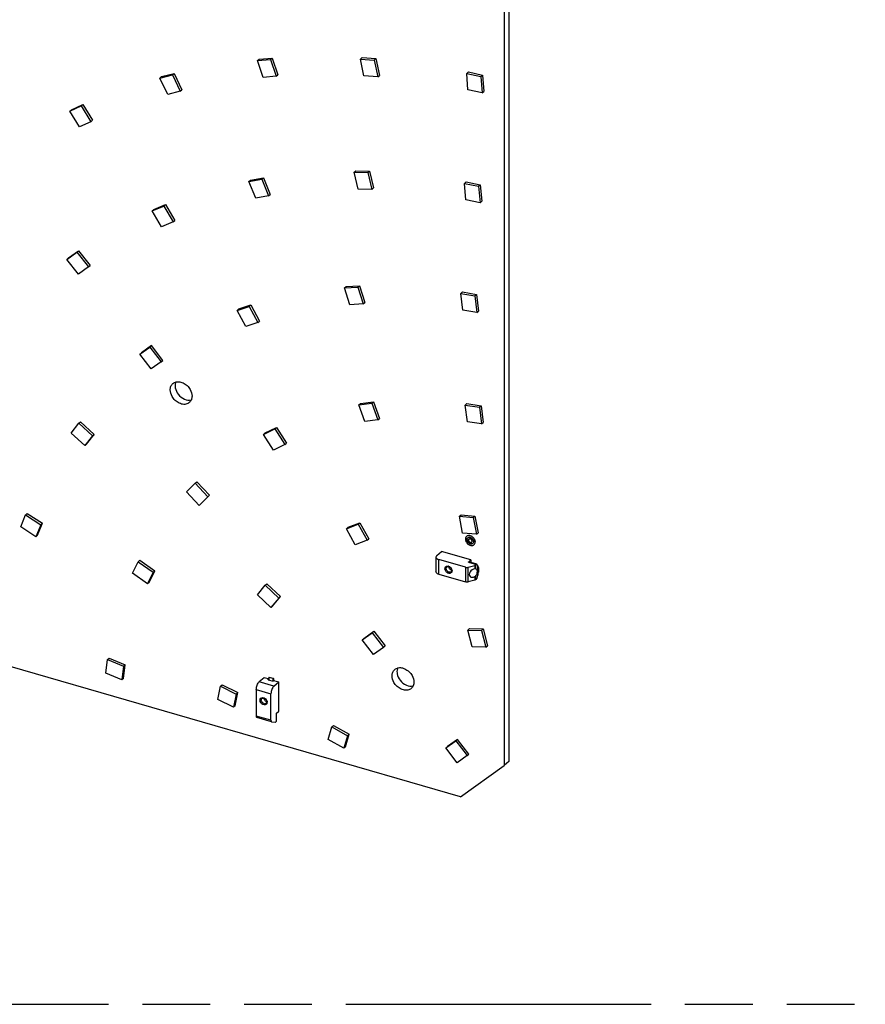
# Model space of a CAD drawing. Header units: millimetres. Extents: x 0 to 210, y 0 to 297.
# Tile 10 of 13: x 103 to 127, y 208 to 236. Entities that reach past the tile are written whole.
import ezdxf

# ---------------------------------------------------------------- set-up
doc = ezdxf.new("R2010")
doc.units = ezdxf.units.MM
doc.header["$LTSCALE"] = 19.36
doc.linetypes.add('PHANTOM', pattern=[0.8, 0.45, -0.05, 0.1, -0.05, 0.1, -0.05])
doc.layers.get('0').update_dxf_attribs({"linetype": 'CONTINUOUS'})
doc.layers.add('DEFAULT_3', color=7, linetype='PHANTOM')

msp = doc.modelspace()

# ---------------------------------------------------------------- linework, layer by layer
at = {"color": 7, "linetype": 'Continuous'}
for p, q in [((116.59976, 250.1891), (116.59976, 214.49413)), ((116.73726, 250.30818), (116.73726, 214.61321)), ((109.55609, 234.61514), (109.60359, 234.65628)), ((109.60359, 234.65628), (109.98225, 234.68821)), ((109.93475, 234.64708), (109.98225, 234.68821)), ((109.98225, 234.68821), (110.14367, 234.20886)), ((112.49882, 234.65971), (112.54632, 234.70085)), ((112.49882, 234.65971), (112.89374, 234.63159)), ((112.59697, 234.18005), (112.49882, 234.65971)), ((112.54632, 234.70085), (112.94124, 234.67273)), ((112.89374, 234.63159), (112.94124, 234.67273)), ((112.94124, 234.67273), (113.03939, 234.19306)), ((109.55609, 234.61514), (109.93475, 234.64708)), ((109.71751, 234.13579), (109.55609, 234.61514)), ((109.93475, 234.64708), (110.09617, 234.16772)), ((112.89374, 234.63159), (112.99189, 234.15193)), ((106.77404, 234.11614), (107.12876, 234.2074)), ((106.77404, 234.11614), (106.82154, 234.15727)), ((106.99537, 233.64685), (106.77404, 234.11614)), ((106.82154, 234.15727), (107.17626, 234.24854)), ((107.12876, 234.2074), (107.17626, 234.24854)), ((107.12876, 234.2074), (107.35009, 233.73811)), ((107.17626, 234.24854), (107.39759, 233.77925)), ((110.09617, 234.16772), (109.71751, 234.13579)), ((110.09617, 234.16772), (110.14367, 234.20886)), ((112.99189, 234.15193), (112.59697, 234.18005)), ((112.99189, 234.15193), (113.03939, 234.19306)), ((115.53313, 234.24922), (115.58063, 234.29036)), ((115.53313, 234.24922), (115.93624, 234.16173)), ((115.56613, 233.779), (115.53313, 234.24922)), ((115.58063, 234.29036), (115.98374, 234.20287)), ((115.93624, 234.16173), (115.98374, 234.20287)), ((115.93624, 234.16173), (115.96924, 233.69151)), ((115.98374, 234.20287), (116.01674, 233.73264)), ((107.35009, 233.73811), (106.99537, 233.64685)), ((107.35009, 233.73811), (107.39759, 233.77925)), ((115.96924, 233.69151), (115.56613, 233.779)), ((115.96924, 233.69151), (116.01674, 233.73264)), ((104.20338, 233.17208), (104.52693, 233.32087)), ((104.25088, 233.21322), (104.57443, 233.362)), ((104.52693, 233.32087), (104.57443, 233.362)), ((104.52693, 233.32087), (104.80371, 232.8712)), ((104.57443, 233.362), (104.85121, 232.91234)), ((104.20338, 233.17208), (104.25088, 233.21322)), ((104.48016, 232.72242), (104.20338, 233.17208)), ((104.80371, 232.8712), (104.48016, 232.72242)), ((104.80371, 232.8712), (104.85121, 232.91234)), ((112.3172, 231.42877), (112.3647, 231.46991)), ((112.3172, 231.42877), (112.70759, 231.42065)), ((112.43671, 230.94812), (112.3172, 231.42877)), ((112.3647, 231.46991), (112.75509, 231.46178)), ((112.70759, 231.42065), (112.75509, 231.46178)), ((112.70759, 231.42065), (112.8271, 230.94)), ((112.75509, 231.46178), (112.8746, 230.98113)), ((109.31355, 231.16523), (109.67983, 231.2303)), ((109.31355, 231.16523), (109.36105, 231.20637)), ((109.50875, 230.69028), (109.31355, 231.16523)), ((109.36105, 231.20637), (109.72733, 231.27143)), ((109.67983, 231.2303), (109.72733, 231.27143)), ((109.67983, 231.2303), (109.87503, 230.75534)), ((109.72733, 231.27143), (109.92253, 230.79648)), ((115.46841, 231.1104), (115.51591, 231.15153)), ((115.46841, 231.1104), (115.87101, 231.0294)), ((115.50867, 230.63865), (115.46841, 231.1104)), ((115.51591, 231.15153), (115.91851, 231.07054)), ((115.87101, 231.0294), (115.91851, 231.07054)), ((115.87101, 231.0294), (115.91128, 230.55766)), ((115.91851, 231.07054), (115.95878, 230.5988)), ((109.87503, 230.75534), (109.50875, 230.69028)), ((109.87503, 230.75534), (109.92253, 230.79648)), ((112.8271, 230.94), (112.43671, 230.94812)), ((112.8271, 230.94), (112.8746, 230.98113)), ((106.55268, 230.32748), (106.88373, 230.46374)), ((106.60018, 230.36862), (106.93123, 230.50487)), ((106.88373, 230.46374), (106.93123, 230.50487)), ((106.88373, 230.46374), (107.14867, 230.00891)), ((106.93123, 230.50487), (107.19617, 230.05005)), ((115.91128, 230.55766), (115.50867, 230.63865)), ((115.91128, 230.55766), (115.95878, 230.5988)), ((106.55268, 230.32748), (106.60018, 230.36862)), ((106.81762, 229.87266), (106.55268, 230.32748)), ((107.14867, 230.00891), (106.81762, 229.87266)), ((107.14867, 230.00891), (107.19617, 230.05005)), ((104.11908, 228.94201), (104.40486, 229.14527)), ((104.16658, 228.98314), (104.45236, 229.18641)), ((104.40486, 229.14527), (104.45236, 229.18641)), ((104.40486, 229.14527), (104.73145, 228.72438)), ((104.45236, 229.18641), (104.77895, 228.76552)), ((104.11908, 228.94201), (104.16658, 228.98314)), ((104.44566, 228.52112), (104.11908, 228.94201)), ((104.73145, 228.72438), (104.77895, 228.76552)), ((104.73145, 228.72438), (104.44566, 228.52112)), ((112.04172, 228.12452), (112.08922, 228.16566)), ((112.04172, 228.12452), (112.42318, 228.14789)), ((112.19428, 227.64452), (112.04172, 228.12452)), ((112.08922, 228.16566), (112.47068, 228.18903)), ((112.42318, 228.14789), (112.47068, 228.18903)), ((112.42318, 228.14789), (112.57575, 227.66789)), ((112.47068, 228.18903), (112.62325, 227.70903)), ((115.36578, 227.96995), (115.41328, 228.01109)), ((115.36578, 227.96995), (115.76738, 227.89923)), ((115.41744, 227.49606), (115.36578, 227.96995)), ((115.41328, 228.01109), (115.81488, 227.94036)), ((115.76738, 227.89923), (115.81488, 227.94036)), ((115.81488, 227.94036), (115.86655, 227.46647)), ((109.03119, 227.5257), (109.37341, 227.64189)), ((109.32591, 227.60076), (109.37341, 227.64189)), ((109.37341, 227.64189), (109.61911, 227.17986)), ((112.57575, 227.66789), (112.19428, 227.64452)), ((112.57575, 227.66789), (112.62325, 227.70903)), ((115.76738, 227.89923), (115.81905, 227.42533)), ((108.98369, 227.48457), (109.32591, 227.60076)), ((108.98369, 227.48457), (109.03119, 227.5257)), ((109.22938, 227.02253), (108.98369, 227.48457)), ((109.32591, 227.60076), (109.57161, 227.13872)), ((115.81905, 227.42533), (115.41744, 227.49606)), ((115.81905, 227.42533), (115.86655, 227.46647)), ((109.57161, 227.13872), (109.22938, 227.02253)), ((109.57161, 227.13872), (109.61911, 227.17986)), ((106.19657, 226.23498), (106.48238, 226.43822)), ((106.19657, 226.23498), (106.24407, 226.27611)), ((106.52314, 225.81407), (106.19657, 226.23498)), ((106.52988, 226.47935), (106.24407, 226.27611)), ((106.52988, 226.47935), (106.48238, 226.43822)), ((106.48238, 226.43822), (106.80894, 226.01731)), ((106.85644, 226.05845), (106.52988, 226.47935)), ((106.80894, 226.01731), (106.52314, 225.81407)), ((106.80894, 226.01731), (106.85644, 226.05845)), ((112.44826, 224.79125), (112.82165, 224.8381)), ((112.44826, 224.79125), (112.49576, 224.83238)), ((112.49576, 224.83238), (112.86915, 224.87923)), ((112.82165, 224.8381), (112.86915, 224.87923)), ((112.82165, 224.8381), (112.99838, 224.36035)), ((112.86915, 224.87923), (113.04588, 224.40149)), ((115.49184, 224.7826), (115.53934, 224.82374)), ((115.53934, 224.82374), (115.94003, 224.7608)), ((112.62499, 224.3135), (112.44826, 224.79125)), ((115.49184, 224.7826), (115.89253, 224.71966)), ((115.5521, 224.30728), (115.49184, 224.7826)), ((115.89253, 224.71966), (115.94003, 224.7608)), ((115.89253, 224.71966), (115.95279, 224.24433)), ((115.94003, 224.7608), (116.00029, 224.28547)), ((104.24204, 223.98447), (104.45702, 224.26464)), ((104.45702, 224.26464), (104.50452, 224.30577)), ((104.45702, 224.26464), (104.84813, 223.90604)), ((104.50452, 224.30577), (104.89563, 223.94717)), ((112.99838, 224.36035), (112.62499, 224.3135)), ((112.99838, 224.36035), (113.04588, 224.40149)), ((115.95279, 224.24433), (115.5521, 224.30728)), ((115.95279, 224.24433), (116.00029, 224.28547)), ((104.63315, 223.62588), (104.24204, 223.98447)), ((109.73439, 223.94724), (110.05505, 224.10066)), ((109.73439, 223.94724), (109.78189, 223.98838)), ((109.78189, 223.98838), (110.10255, 224.1418)), ((110.05505, 224.10066), (110.10255, 224.1418)), ((110.05505, 224.10066), (110.33618, 223.65304)), ((110.10255, 224.1418), (110.38368, 223.69417)), ((115.35124, 213.60602), (79.65627, 223.91027)), ((104.84813, 223.90604), (104.63315, 223.62588)), ((104.68065, 223.66701), (104.89563, 223.94717)), ((104.84813, 223.90604), (104.89563, 223.94717)), ((110.01551, 223.49962), (109.73439, 223.94724)), ((104.68065, 223.66701), (104.63315, 223.62588)), ((110.33618, 223.65304), (110.01551, 223.49962)), ((110.33618, 223.65304), (110.38368, 223.69417)), ((107.77764, 222.55536), (107.82514, 222.5965)), ((107.82514, 222.5965), (108.19161, 222.20958)), ((107.53165, 222.30571), (107.77764, 222.55536)), ((107.89812, 221.91879), (107.53165, 222.30571)), ((107.77764, 222.55536), (108.14411, 222.16844)), ((108.14411, 222.16844), (107.89812, 221.91879)), ((107.94562, 221.95993), (108.19161, 222.20958)), ((108.14411, 222.16844), (108.19161, 222.20958)), ((107.94562, 221.95993), (107.89812, 221.91879)), ((102.8008, 221.30325), (102.93429, 221.64618)), ((102.93429, 221.64618), (102.98179, 221.68731)), ((102.93429, 221.64618), (103.37025, 221.36776)), ((102.98179, 221.68731), (103.41775, 221.4089)), ((115.32393, 221.60995), (115.37143, 221.65109)), ((115.32393, 221.60995), (115.72032, 221.57433)), ((115.41399, 221.13094), (115.32393, 221.60995)), ((115.37143, 221.65109), (115.76782, 221.61547)), ((115.72032, 221.57433), (115.76782, 221.61547)), ((115.72032, 221.57433), (115.81038, 221.09532)), ((115.76782, 221.61547), (115.85788, 221.13645)), ((103.23676, 221.02484), (102.8008, 221.30325)), ((103.37025, 221.36776), (103.23676, 221.02484)), ((103.28426, 221.06597), (103.41775, 221.4089)), ((103.37025, 221.36776), (103.41775, 221.4089)), ((112.09541, 221.25363), (112.43144, 221.38116)), ((112.09541, 221.25363), (112.14291, 221.29477)), ((112.35202, 220.79552), (112.09541, 221.25363)), ((112.14291, 221.29477), (112.47894, 221.4223)), ((112.43144, 221.38116), (112.47894, 221.4223)), ((112.43144, 221.38116), (112.68805, 220.92305)), ((112.47894, 221.4223), (112.73555, 220.96418)), ((103.28426, 221.06597), (103.23676, 221.02484)), ((112.68805, 220.92305), (112.35202, 220.79552)), ((112.68805, 220.92305), (112.73555, 220.96418)), ((115.81038, 221.09532), (115.41399, 221.13094)), ((115.52967, 221.03604), (115.53134, 221.03749)), ((115.59514, 220.96045), (115.5968, 220.96189)), ((115.81038, 221.09532), (115.85788, 221.13645)), ((114.67552, 220.48632), (114.81302, 220.6054)), ((115.65018, 220.36373), (114.81302, 220.6054)), ((115.67151, 220.87226), (115.67318, 220.8737)), ((115.73698, 220.79667), (115.73865, 220.79811)), ((106.15004, 220.31094), (106.19754, 220.35208)), ((106.19754, 220.35208), (106.62427, 220.05217)), ((114.65319, 220.44465), (114.65319, 220.02607)), ((115.4943, 220.15373), (114.73653, 220.37248)), ((115.57827, 220.30145), (115.65018, 220.36373)), ((115.65018, 220.36373), (115.65018, 220.28798)), ((105.99541, 219.98219), (106.15004, 220.31094)), ((106.15004, 220.31094), (106.57677, 220.01104)), ((106.46965, 219.72342), (106.62427, 220.05217)), ((106.57677, 220.01104), (106.62427, 220.05217)), ((115.57763, 220.15373), (115.76527, 220.2079)), ((115.82076, 220.23873), (115.58982, 220.3054)), ((115.80921, 220.23479), (115.79577, 220.22315)), ((115.79577, 220.11162), (115.79726, 220.11122)), ((115.84809, 220.17888), (115.84809, 219.94839)), ((115.84809, 220.15986), (115.87085, 220.15329)), ((115.84809, 220.1358), (115.86445, 220.13108)), ((115.86445, 220.13108), (115.87695, 220.1419)), ((115.86445, 220.01561), (115.86445, 220.13108)), ((115.87695, 220.1419), (115.87085, 220.15329)), ((115.87695, 220.02643), (115.87695, 220.1419)), ((106.42215, 219.68228), (105.99541, 219.98219)), ((106.57677, 220.01104), (106.42215, 219.68228)), ((114.73653, 219.95391), (115.4943, 219.73516)), ((115.76527, 219.78932), (115.57763, 219.73516)), ((115.79577, 219.80457), (115.80921, 219.81621)), ((115.80921, 219.81621), (115.81238, 219.81938)), ((115.84809, 220.02033), (115.86445, 220.01561)), ((115.86445, 220.01561), (115.87695, 220.02643)), ((106.46965, 219.72342), (106.42215, 219.68228)), ((109.55811, 219.36823), (109.78114, 219.64088)), ((109.78114, 219.64088), (109.82864, 219.68201)), ((109.78114, 219.64088), (110.16632, 219.27479)), ((109.82864, 219.68201), (110.21382, 219.31593)), ((109.94329, 219.00214), (109.55811, 219.36823)), ((110.16632, 219.27479), (109.94329, 219.00214)), ((109.99079, 219.04328), (110.21382, 219.31593)), ((110.16632, 219.27479), (110.21382, 219.31593)), ((109.99079, 219.04328), (109.94329, 219.00214)), ((115.56475, 218.36106), (115.61225, 218.4022)), ((115.56475, 218.36106), (115.9551, 218.35306)), ((115.68439, 217.88041), (115.56475, 218.36106)), ((115.61225, 218.4022), (116.0026, 218.3942)), ((115.9551, 218.35306), (116.0026, 218.3942)), ((116.0026, 218.3942), (116.12224, 217.91354)), ((112.54743, 218.08328), (112.83323, 218.28651)), ((112.54743, 218.08328), (112.59493, 218.12441)), ((112.87398, 217.66237), (112.54743, 218.08328)), ((112.59493, 218.12441), (112.88073, 218.32764)), ((112.83323, 218.28651), (112.88073, 218.32764)), ((112.83323, 218.28651), (113.15979, 217.8656)), ((112.88073, 218.32764), (113.20729, 217.90674)), ((115.9551, 218.35306), (116.07474, 217.87241)), ((113.15979, 217.8656), (112.87398, 217.66237)), ((113.15979, 217.8656), (113.20729, 217.90674)), ((116.07474, 217.87241), (115.68439, 217.88041)), ((116.07474, 217.87241), (116.12224, 217.91354)), ((105.22751, 217.13337), (105.28024, 217.51884)), ((105.28024, 217.51884), (105.32774, 217.55998)), ((105.28024, 217.51884), (105.73818, 217.32639)), ((105.32774, 217.55998), (105.78568, 217.36752)), ((105.73818, 217.32639), (105.68545, 216.94092)), ((105.73295, 216.98205), (105.78568, 217.36752)), ((105.73818, 217.32639), (105.78568, 217.36752)), ((105.68545, 216.94092), (105.22751, 217.13337)), ((105.73295, 216.98205), (105.68545, 216.94092)), ((109.74678, 217.00165), (109.60928, 216.88257)), ((109.86225, 216.96832), (109.74678, 217.00165)), ((109.86225, 216.94426), (109.86225, 216.96832)), ((109.89416, 217.01924), (109.88166, 217.00842)), ((109.99713, 216.97509), (109.88166, 217.00842)), ((109.88166, 217.00842), (109.88166, 216.93866)), ((109.89416, 217.01924), (110.00963, 216.98591)), ((110.00963, 216.98591), (109.99713, 216.97509)), ((109.99713, 216.97509), (109.99713, 216.90532)), ((110.01797, 216.97869), (110.00963, 216.98591)), ((110.01797, 216.97869), (110.01797, 216.90494)), ((108.42256, 216.38325), (108.50136, 216.75689)), ((108.50136, 216.75689), (108.54886, 216.79803)), ((108.50136, 216.75689), (108.95438, 216.53606)), ((108.54886, 216.79803), (109.00188, 216.5772)), ((109.86225, 216.94426), (110.00822, 216.90212)), ((110.04988, 216.91415), (110.00822, 216.90212)), ((110.02785, 216.76174), (110.16535, 216.88082)), ((110.04988, 216.91415), (110.16535, 216.88082)), ((110.16535, 216.04366), (110.16535, 216.88082)), ((108.95438, 216.53606), (108.87558, 216.16242)), ((108.92308, 216.20356), (109.00188, 216.5772)), ((108.95438, 216.53606), (109.00188, 216.5772)), ((109.52594, 216.66607), (109.52594, 215.90829)), ((109.94452, 215.78746), (109.94452, 216.54523)), ((108.87558, 216.16242), (108.42256, 216.38325)), ((108.92308, 216.20356), (108.87558, 216.16242)), ((109.96308, 215.74348), (109.5445, 215.86432)), ((110.09344, 215.98138), (110.16535, 216.04366)), ((110.09902, 215.76086), (110.09902, 215.98622)), ((109.96308, 215.74349), (109.96535, 215.743)), ((109.96535, 215.743), (110.05917, 215.73043)), ((110.09344, 215.75044), (110.08001, 215.73881)), ((111.57518, 215.2346), (111.6796, 215.59487)), ((111.6796, 215.59487), (111.7271, 215.63601)), ((111.6796, 215.59487), (112.1258, 215.34673)), ((111.7271, 215.63601), (112.1733, 215.38786)), ((112.1258, 215.34673), (112.02137, 214.98645)), ((112.06887, 215.02759), (112.1733, 215.38786)), ((112.1258, 215.34673), (112.1733, 215.38786)), ((112.02137, 214.98645), (111.57518, 215.2346)), ((112.06887, 215.02759), (112.02137, 214.98645)), ((114.9362, 214.99758), (115.22191, 215.20095)), ((114.9362, 214.99758), (114.9837, 215.03871)), ((115.26288, 214.57676), (114.9362, 214.99758)), ((115.26941, 215.24208), (114.9837, 215.03871)), ((115.26941, 215.24208), (115.22191, 215.20095)), ((115.22191, 215.20095), (115.54859, 214.78013)), ((115.59609, 214.82126), (115.26941, 215.24208)), ((115.54859, 214.78013), (115.26288, 214.57676)), ((115.54859, 214.78013), (115.59609, 214.82126)), ((115.35124, 213.60602), (116.59976, 214.49413)), ((116.73726, 214.61321), (116.59976, 214.49413))]:
    msp.add_line(p, q, dxfattribs=at)
at = {"color": 9, "linetype": 'Continuous'}
for p, q in [((114.73653, 219.95391), (114.73653, 220.37248)), ((115.4943, 220.15373), (115.4943, 219.73516)), ((115.57763, 219.73516), (115.57763, 220.15373)), ((115.57827, 220.30145), (115.80921, 220.23479)), ((115.76527, 220.2079), (115.76527, 220.11126)), ((115.79577, 220.11162), (115.79577, 220.22315)), ((115.84362, 220.20232), (115.84362, 219.90828)), ((115.76527, 219.88597), (115.76527, 219.78932)), ((115.79577, 219.80457), (115.79577, 219.91611)), ((110.02785, 216.76174), (109.60928, 216.88257)), ((109.52594, 216.66607), (109.94452, 216.54523)), ((109.94452, 215.78746), (109.52594, 215.90829)), ((110.09344, 215.98138), (110.09344, 215.75044))]:
    msp.add_line(p, q, dxfattribs=at)
at = {"color": 7, "linetype": 'Continuous'}
for centre, radius, start, end in [((115.58838, 220.96831), 0.08963, 130.918848, 138.901111), ((115.64991, 220.89723), 0.03302, 304.996149, 310.868067), ((115.66424, 220.88064), 0.06109, 310.907132, 312.9734), ((114.99301, 220.09129), 0.08389, 73.857439, 79.582992), ((114.99002, 220.08116), 0.09445, 67.558065, 73.824093), ((114.98594, 220.07114), 0.10527, 61.707479, 67.585639), ((115.11824, 220.16039), 0.087, 253.889102, 256.952734), ((115.02276, 220.10462), 0.84402, 342.035749, 346.548188), ((109.78078, 216.30403), 0.04115, 310.938341, 321.099574)]:
    msp.add_arc(centre, radius, start, end, dxfattribs=at)
at = {"color": 9, "linetype": 'Continuous'}
for centre, radius, start, end in [((114.97737, 220.0699), 0.11991, 67.063063, 73.829088), ((109.74084, 216.30214), 0.09542, 352.182049, 0.059982), ((109.73031, 216.30213), 0.10596, 0.06114, 6.333172)]:
    msp.add_arc(centre, radius, start, end, dxfattribs=at)
at = {"color": 7, "linetype": 'Continuous'}
msp.add_ellipse((115.73597, 219.99015), major_axis=(0.11756, 0.08842), ratio=0.71153116, start_param=0.85779895, end_param=4.44259263, dxfattribs=at)
for points, knots in [([(107.06915, 225.21714), (107.06915, 225.25201), (107.08047, 225.32012), (107.12056, 225.37736), (107.14489, 225.39843)], [0, 0, 0, 0, 0.52000948, 1, 1, 1, 1]), ([(107.14489, 225.39843), (107.17298, 225.42275), (107.24818, 225.45691), (107.37565, 225.44754), (107.49998, 225.38793), (107.56958, 225.32161), (107.59931, 225.2832)], [0, 0, 0, 0, 0.21527331, 0.45310016, 0.71857163, 1, 1, 1, 1]), ([(107.22746, 225.44194), (107.224, 225.43396), (107.21151, 225.40007), (107.20665, 225.36358), (107.20665, 225.33622)], [0, 0, 0, 0, 0.24121723, 1, 1, 1, 1]), ([(107.16037, 224.97098), (107.14605, 224.98938), (107.09708, 225.06281), (107.06915, 225.15211), (107.06915, 225.21714)], [0, 0, 0, 0, 0.26394258, 1, 1, 1, 1]), ([(107.20665, 225.33622), (107.20665, 225.31532), (107.21554, 225.22695), (107.25641, 225.14335), (107.29787, 225.09005)], [0, 0, 0, 0, 0.23631464, 1, 1, 1, 1]), ([(107.59931, 225.2832), (107.61363, 225.2648), (107.6626, 225.19137), (107.69052, 225.10207), (107.69052, 225.03704)], [0, 0, 0, 0, 0.26394258, 1, 1, 1, 1]), ([(107.61478, 224.85575), (107.5867, 224.83143), (107.5115, 224.79727), (107.38403, 224.80664), (107.25969, 224.86625), (107.1901, 224.93257), (107.16037, 224.97098)], [0, 0, 0, 0, 0.21527331, 0.45310016, 0.71857163, 1, 1, 1, 1]), ([(107.29787, 225.09005), (107.34387, 225.03062), (107.45601, 224.93702), (107.6067, 224.91411), (107.66957, 224.93124)], [0, 0, 0, 0, 0.53563528, 1, 1, 1, 1]), ([(107.69052, 225.03704), (107.69052, 225.00217), (107.67921, 224.93406), (107.63911, 224.87682), (107.61478, 224.85575)], [0, 0, 0, 0, 0.52000948, 1, 1, 1, 1]), ([(115.52084, 221.02723), (115.51683, 221.02264), (115.502, 221.00177), (115.49621, 220.97531), (115.49621, 220.95594)], [0, 0, 0, 0, 0.23926053, 1, 1, 1, 1]), ([(115.49621, 220.95594), (115.49621, 220.92636), (115.51594, 220.86508), (115.57883, 220.79765), (115.65096, 220.76977), (115.70537, 220.77631), (115.72785, 220.78876), (115.73698, 220.79667)], [0, 0, 0, 0, 0.25754235, 0.53205342, 0.783111, 0.89487427, 1, 1, 1, 1]), ([(115.77045, 220.87677), (115.77045, 220.90635), (115.75071, 220.96763), (115.68782, 221.03507), (115.61569, 221.06294), (115.56128, 221.0564), (115.5388, 221.04395), (115.52967, 221.03604)], [0, 0, 0, 0, 0.25754235, 0.53205342, 0.783111, 0.89487427, 1, 1, 1, 1]), ([(115.53951, 220.94344), (115.53951, 220.94887), (115.54112, 220.96893), (115.55129, 220.98861), (115.56241, 220.99825)], [0, 0, 0, 0, 0.26949792, 1, 1, 1, 1]), ([(115.70425, 220.83446), (115.69159, 220.8235), (115.6526, 220.81253), (115.59624, 220.83529), (115.55296, 220.88123), (115.53951, 220.9232), (115.53951, 220.94344)], [0, 0, 0, 0, 0.21386193, 0.46588159, 0.74145542, 1, 1, 1, 1]), ([(115.54117, 220.94488), (115.54117, 220.92488), (115.55432, 220.88337), (115.59686, 220.83759), (115.65235, 220.81436), (115.69126, 220.82406), (115.70422, 220.8345)], [0, 0, 0, 0, 0.25782041, 0.53289085, 0.78547988, 1, 1, 1, 1]), ([(115.54401, 221.04665), (115.56444, 221.05887), (115.62026, 221.06639), (115.69662, 221.03008), (115.75455, 220.96417), (115.77211, 220.90613), (115.77211, 220.87822)], [0, 0, 0, 0, 0.217489, 0.4720097, 0.74499324, 1, 1, 1, 1]), ([(115.57619, 221.00726), (115.59067, 221.0142), (115.62811, 221.01658), (115.67819, 220.99078), (115.71587, 220.94624), (115.72715, 220.90776), (115.72715, 220.88927)], [0, 0, 0, 0, 0.21985563, 0.47547032, 0.74691479, 1, 1, 1, 1]), ([(115.58281, 220.93094), (115.58281, 220.9204), (115.58959, 220.89851), (115.61175, 220.87403), (115.64078, 220.86109), (115.66158, 220.86509), (115.66884, 220.87018)], [0, 0, 0, 0, 0.25648886, 0.53057349, 0.78414046, 1, 1, 1, 1]), ([(115.68384, 220.90177), (115.68384, 220.91267), (115.6766, 220.93527), (115.6533, 220.96), (115.62295, 220.97227), (115.60195, 220.96635), (115.59514, 220.96045)], [0, 0, 0, 0, 0.25854599, 0.53410357, 0.78613126, 1, 1, 1, 1]), ([(115.60521, 220.9672), (115.62161, 220.97444), (115.66559, 220.961), (115.68551, 220.92314), (115.68551, 220.90322)], [0, 0, 0, 0, 0.47364073, 1, 1, 1, 1]), ([(115.67151, 220.87226), (115.6775, 220.87745), (115.68297, 220.88805), (115.68384, 220.89885), (115.68384, 220.90177)], [0, 0, 0, 0, 0.73066673, 1, 1, 1, 1]), ([(115.72715, 220.88927), (115.72715, 220.88405), (115.72563, 220.86468), (115.71628, 220.84562), (115.70588, 220.83594)], [0, 0, 0, 0, 0.26887873, 1, 1, 1, 1]), ([(115.73698, 220.79667), (115.74773, 220.80598), (115.76545, 220.83127), (115.77045, 220.86136), (115.77045, 220.87677)], [0, 0, 0, 0, 0.47996798, 1, 1, 1, 1]), ([(114.67552, 220.48632), (114.67206, 220.48333), (114.6607, 220.47216), (114.65319, 220.4561), (114.6532, 220.44465)], [0, 0, 0, 0, 0.28561232, 1, 1, 1, 1]), ([(114.6532, 220.44465), (114.6532, 220.4289), (114.67023, 220.40377), (114.70306, 220.38408), (114.72469, 220.3759), (114.73653, 220.37248)], [0, 0, 0, 0, 0.40802856, 0.68086446, 1, 1, 1, 1]), ([(114.97875, 220.17264), (114.9809, 220.17331), (114.99053, 220.17558), (115.00068, 220.17517), (115.00818, 220.1738)], [0, 0, 0, 0, 0.22791133, 1, 1, 1, 1]), ([(115.02058, 220.14749), (115.02359, 220.13921), (115.03931, 220.10825), (115.06927, 220.08398), (115.0941, 220.07681)], [0, 0, 0, 0, 0.2542729, 1, 1, 1, 1]), ([(115.03583, 220.16383), (115.04989, 220.15628), (115.07484, 220.13515), (115.0972, 220.09506), (115.10214, 220.05476), (115.09087, 220.03214), (115.08328, 220.02556)], [0, 0, 0, 0, 0.28984004, 0.57656734, 0.81752682, 1, 1, 1, 1]), ([(115.4943, 220.15373), (115.50087, 220.15184), (115.52832, 220.14635), (115.55734, 220.14788), (115.57763, 220.15373)], [0, 0, 0, 0, 0.24464531, 1, 1, 1, 1]), ([(115.57827, 220.30145), (115.57922, 220.30228), (115.58246, 220.30479), (115.58705, 220.30621), (115.58982, 220.3054)], [0, 0, 0, 0, 0.30389425, 1, 1, 1, 1]), ([(115.76527, 220.2079), (115.76833, 220.20878), (115.77914, 220.21238), (115.78955, 220.21777), (115.79577, 220.22315)], [0, 0, 0, 0, 0.27909374, 1, 1, 1, 1]), ([(115.7828, 220.1125), (115.78148, 220.11246), (115.77563, 220.11221), (115.76979, 220.11168), (115.76527, 220.11126)], [0, 0, 0, 0, 0.22484491, 1, 1, 1, 1]), ([(115.79577, 220.11162), (115.79488, 220.11182), (115.79059, 220.11254), (115.78622, 220.11259), (115.7828, 220.1125)], [0, 0, 0, 0, 0.21173129, 1, 1, 1, 1]), ([(115.80878, 220.10437), (115.81692, 220.09648), (115.82707, 220.06909), (115.82822, 220.00395), (115.81306, 219.94992), (115.79577, 219.91611)], [0, 0, 0, 0, 0.17357619, 0.41871005, 1, 1, 1, 1]), ([(115.82076, 220.23873), (115.81991, 220.23898), (115.81565, 220.23942), (115.81169, 220.23694), (115.80921, 220.23479)], [0, 0, 0, 0, 0.21380518, 1, 1, 1, 1]), ([(115.84362, 220.20232), (115.84236, 220.2054), (115.83735, 220.21684), (115.83108, 220.22776), (115.82563, 220.23513)], [0, 0, 0, 0, 0.26635786, 1, 1, 1, 1]), ([(114.73653, 219.95391), (114.72469, 219.95732), (114.70306, 219.9655), (114.67023, 219.98519), (114.6532, 220.01032), (114.6532, 220.02607)], [0, 0, 0, 0, 0.31913554, 0.59197144, 1, 1, 1, 1]), ([(115.79577, 219.80457), (115.79387, 219.80292), (115.78465, 219.79613), (115.77382, 219.79179), (115.76527, 219.78932)], [0, 0, 0, 0, 0.220775, 1, 1, 1, 1]), ([(115.81238, 219.81938), (115.81376, 219.82095), (115.81946, 219.82851), (115.82336, 219.83731), (115.82563, 219.84431)], [0, 0, 0, 0, 0.22080137, 1, 1, 1, 1]), ([(115.57763, 219.73516), (115.57106, 219.73326), (115.54361, 219.72777), (115.51459, 219.7293), (115.4943, 219.73516)], [0, 0, 0, 0, 0.24464531, 1, 1, 1, 1]), ([(113.40268, 217.05528), (113.40268, 217.09015), (113.414, 217.15825), (113.45409, 217.21549), (113.47842, 217.23657)], [0, 0, 0, 0, 0.52000948, 1, 1, 1, 1]), ([(113.47842, 217.23657), (113.50651, 217.26089), (113.58171, 217.29505), (113.70918, 217.28567), (113.83351, 217.22607), (113.90311, 217.15975), (113.93284, 217.12134)], [0, 0, 0, 0, 0.21527331, 0.45310016, 0.71857163, 1, 1, 1, 1]), ([(113.56099, 217.28008), (113.55753, 217.2721), (113.54504, 217.23821), (113.54018, 217.20172), (113.54018, 217.17435)], [0, 0, 0, 0, 0.24121723, 1, 1, 1, 1]), ([(113.4939, 216.80911), (113.47958, 216.82752), (113.43061, 216.90095), (113.40268, 216.99025), (113.40268, 217.05528)], [0, 0, 0, 0, 0.26394258, 1, 1, 1, 1]), ([(113.54018, 217.17435), (113.54018, 217.15346), (113.54907, 217.06508), (113.58994, 216.98149), (113.6314, 216.92819)], [0, 0, 0, 0, 0.23631464, 1, 1, 1, 1]), ([(113.93284, 217.12134), (113.94716, 217.10294), (113.99613, 217.0295), (114.02405, 216.94021), (114.02405, 216.87518)], [0, 0, 0, 0, 0.26394258, 1, 1, 1, 1]), ([(109.52594, 216.66607), (109.52594, 216.70793), (109.53965, 216.77053), (109.57371, 216.84173), (109.59666, 216.87165), (109.60928, 216.88257)], [0, 0, 0, 0, 0.53063745, 0.78843023, 1, 1, 1, 1]), ([(110.02785, 216.76174), (110.01524, 216.75081), (109.99229, 216.7209), (109.95823, 216.6497), (109.94452, 216.5871), (109.94452, 216.54523)], [0, 0, 0, 0, 0.21156977, 0.46936255, 1, 1, 1, 1]), ([(113.94831, 216.69389), (113.92023, 216.66957), (113.84503, 216.63541), (113.71756, 216.64478), (113.59322, 216.70439), (113.52363, 216.77071), (113.4939, 216.80911)], [0, 0, 0, 0, 0.21527331, 0.45310016, 0.71857163, 1, 1, 1, 1]), ([(113.6314, 216.92819), (113.6774, 216.86876), (113.78954, 216.77516), (113.94023, 216.75225), (114.0031, 216.76938)], [0, 0, 0, 0, 0.53563528, 1, 1, 1, 1]), ([(114.02405, 216.87518), (114.02405, 216.84031), (114.01274, 216.7722), (113.97264, 216.71496), (113.94831, 216.69389)], [0, 0, 0, 0, 0.52000948, 1, 1, 1, 1]), ([(109.68772, 216.41153), (109.69583, 216.41855), (109.72209, 216.42643), (109.76368, 216.41295), (109.80083, 216.3812), (109.81698, 216.35047), (109.82102, 216.33437)], [0, 0, 0, 0, 0.18301966, 0.42817862, 0.71687162, 1, 1, 1, 1]), ([(109.73948, 216.41949), (109.74021, 216.41095), (109.74844, 216.37609), (109.77428, 216.3461), (109.79783, 216.33294)], [0, 0, 0, 0, 0.24119703, 1, 1, 1, 1]), ([(109.82377, 216.31307), (109.82377, 216.31102), (109.82346, 216.30343), (109.82189, 216.29586), (109.81991, 216.29068)], [0, 0, 0, 0, 0.26898495, 1, 1, 1, 1]), ([(109.5445, 215.86432), (109.54157, 215.86516), (109.53382, 215.87042), (109.52715, 215.88665), (109.52594, 215.90038), (109.52594, 215.90829)], [0, 0, 0, 0, 0.18125246, 0.52872319, 1, 1, 1, 1]), ([(109.94452, 215.78746), (109.94452, 215.78196), (109.94525, 215.76643), (109.95267, 215.74649), (109.96308, 215.74348)], [0, 0, 0, 0, 0.33693228, 1, 1, 1, 1]), ([(110.05917, 215.73043), (110.06079, 215.73022), (110.06853, 215.7304), (110.07548, 215.73488), (110.08001, 215.73881)], [0, 0, 0, 0, 0.21371542, 1, 1, 1, 1]), ([(110.09902, 215.76086), (110.09902, 215.758), (110.09714, 215.75398), (110.09431, 215.75119), (110.09344, 215.75044)], [0, 0, 0, 0, 0.71469133, 1, 1, 1, 1])]:
    msp.add_open_spline(points, degree=3, knots=knots, dxfattribs=at)
for points in [[(115.56241, 220.99825), (115.56655, 221.00184), (115.57124, 221.00489), (115.57619, 221.00726)], [(115.58346, 220.93881), (115.58302, 220.93621), (115.58281, 220.93357), (115.58281, 220.93094)], [(115.59514, 220.96045), (115.58894, 220.95509), (115.58483, 220.94689), (115.58346, 220.93881)], [(114.96326, 220.16415), (114.96771, 220.168), (114.97313, 220.17089), (114.97875, 220.17264)], [(115.01501, 220.17216), (115.01573, 220.16376), (115.01769, 220.15541), (115.02058, 220.14749)], [(115.79727, 220.11123), (115.80156, 220.10999), (115.80557, 220.10748), (115.80878, 220.10437)], [(115.82563, 220.23513), (115.82443, 220.23675), (115.8227, 220.23817), (115.82076, 220.23873)], [(115.84362, 220.20232), (115.84663, 220.19495), (115.84815, 220.18683), (115.84811, 220.17887)], [(115.76527, 219.88597), (115.77814, 219.89219), (115.78926, 219.90338), (115.79577, 219.91611)], [(115.84812, 219.94839), (115.84815, 219.93494), (115.84675, 219.92136), (115.84362, 219.90828)], [(109.79783, 216.33294), (109.80573, 216.32852), (109.81429, 216.32505), (109.82312, 216.32301)], [(109.81991, 216.29068), (109.8182, 216.2862), (109.81581, 216.28191), (109.8128, 216.27819)], [(109.82102, 216.33437), (109.82276, 216.32743), (109.82377, 216.32023), (109.82377, 216.31307)]]:
    msp.add_open_spline(points, degree=3, dxfattribs=at)
at = {"color": 9, "linetype": 'Continuous'}
for points, knots in [([(115.01077, 219.98299), (114.98516, 219.99038), (114.94962, 220.01528), (114.9204, 220.06065), (114.90532, 220.10765), (114.9147, 220.15872), (114.9514, 220.18576), (114.97339, 220.18939), (114.98446, 220.18917)], [0, 0, 0, 0, 0.27402463, 0.41601758, 0.55039522, 0.77872303, 0.88615031, 1, 1, 1, 1]), ([(115.02327, 220.01547), (115.00736, 220.02006), (114.97736, 220.03837), (114.94849, 220.07967), (114.93953, 220.12683), (114.9532, 220.15544), (114.96326, 220.16415)], [0, 0, 0, 0, 0.26480293, 0.53896853, 0.78717794, 1, 1, 1, 1]), ([(115.1118, 220.05526), (115.11185, 220.0428), (115.10748, 220.01832), (115.08405, 219.98925), (115.04853, 219.97646), (115.02323, 219.97939), (115.01077, 219.98299)], [0, 0, 0, 0, 0.2562274, 0.49232675, 0.73320758, 1, 1, 1, 1]), ([(115.04953, 220.16615), (115.05876, 220.15965), (115.09108, 220.131), (115.11168, 220.08719), (115.1118, 220.05526)], [0, 0, 0, 0, 0.26118975, 1, 1, 1, 1]), ([(115.08328, 220.02556), (115.07578, 220.01907), (115.05547, 220.01014), (115.03386, 220.01241), (115.02327, 220.01547)], [0, 0, 0, 0, 0.47353779, 1, 1, 1, 1]), ([(109.6342, 216.36058), (109.6342, 216.3803), (109.64735, 216.42261), (109.68963, 216.4369), (109.70884, 216.43656)], [0, 0, 0, 0, 0.5065927, 1, 1, 1, 1]), ([(109.66835, 216.36515), (109.66835, 216.36975), (109.66971, 216.38672), (109.67831, 216.40338), (109.68772, 216.41153)], [0, 0, 0, 0, 0.26962422, 1, 1, 1, 1]), ([(109.70884, 216.43656), (109.73413, 216.4361), (109.7861, 216.4135), (109.81891, 216.36905), (109.82846, 216.34345)], [0, 0, 0, 0, 0.48070086, 1, 1, 1, 1]), ([(109.82667, 216.26202), (109.82196, 216.25337), (109.80849, 216.23772), (109.76813, 216.22093), (109.70666, 216.23507), (109.65222, 216.28619), (109.6342, 216.33623), (109.6342, 216.36058)], [0, 0, 0, 0, 0.10665482, 0.21502536, 0.4585676, 0.73627104, 1, 1, 1, 1]), ([(109.80774, 216.27294), (109.79703, 216.26367), (109.76404, 216.25438), (109.71635, 216.27364), (109.67972, 216.31251), (109.66835, 216.34803), (109.66835, 216.36515)], [0, 0, 0, 0, 0.21386882, 0.46589653, 0.74146708, 1, 1, 1, 1])]:
    msp.add_open_spline(points, degree=3, knots=knots, dxfattribs=at)
for points in [[(114.98446, 220.18917), (114.99333, 220.189), (115.00224, 220.18753), (115.01077, 220.18507)], [(115.0241, 220.18033), (115.03304, 220.17656), (115.04159, 220.17173), (115.04953, 220.16615)], [(109.83538, 216.28916), (109.83408, 216.27975), (109.83121, 216.27037), (109.82667, 216.26202)], [(109.82846, 216.34345), (109.83201, 216.33393), (109.83451, 216.32392), (109.83562, 216.31382)]]:
    msp.add_open_spline(points, degree=3, dxfattribs=at)
at = {"layer": 'DEFAULT_3', "color": 91, "linetype": 'PHANTOM', "true_color": 0x80ff80}
msp.add_line((50.12864, 207.68), (150.12864, 207.68), dxfattribs=at)

doc.saveas('drawing.dxf')
